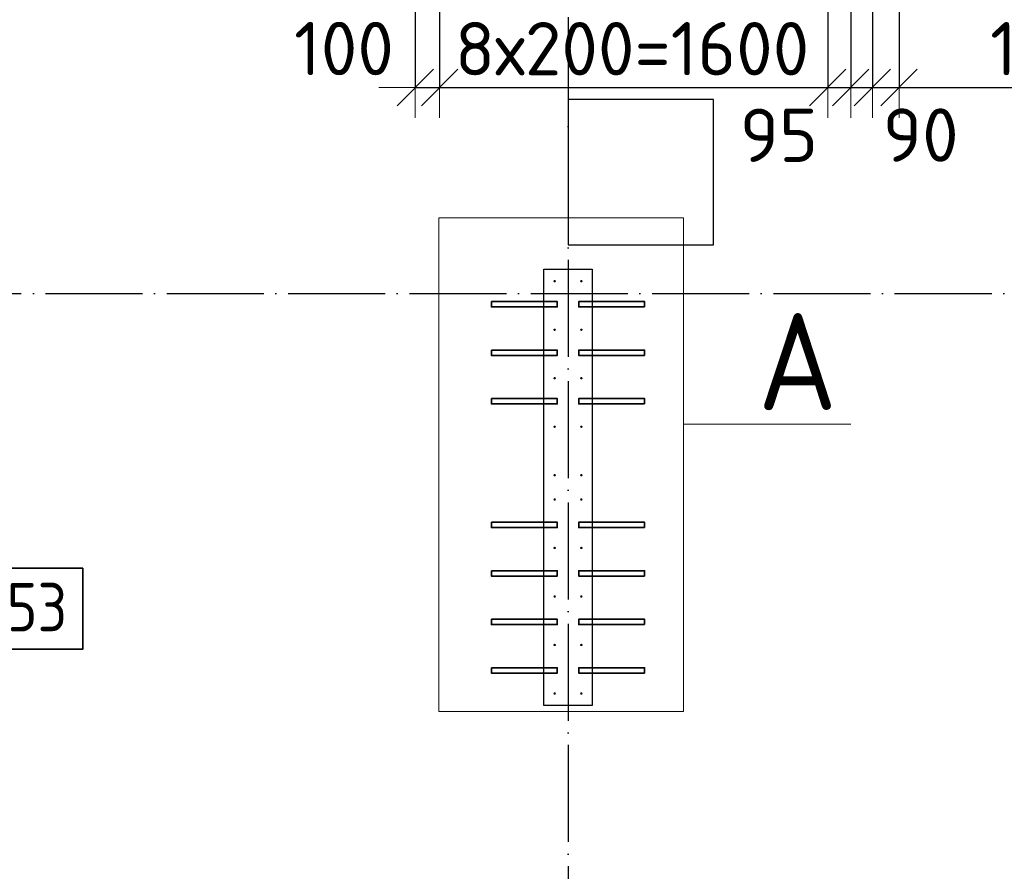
# Model space of a CAD drawing. Header units: millimetres. Extents: x 123094 to 184385, y 26948 to 48500.
# Tile 77 of 104: x 154600 to 158659, y 34317 to 37829. Entities that reach past the tile are written whole.
import ezdxf

# ---------------------------------------------------------------- set-up
doc = ezdxf.new("R2010")
doc.units = ezdxf.units.MM
doc.header["$PDMODE"] = 65
doc.linetypes.add('______11', pattern=[500, 400, -50, 0, -50])
doc.linetypes.add('______5', pattern=[1100, 800, -100, 100, -100])
for name, color, linetype, lineweight in [('Standard', 7, 'Continuous', 25), ('Арм.стержн. Выпуски', 180, 'Continuous', 35), ('Колонна (1)', 7, 'Continuous', 35), ('Размерная линия_ общее', 7, 'Continuous', 13), ('Фундамент_ общее', 7, 'Continuous', 35)]:
    doc.layers.add(name, color=color, linetype=linetype, lineweight=lineweight)
doc.layers.add('Осевая линия_ общее', color=7, linetype='______5', lineweight=13, true_color=0xa0a0a0)
doc.styles.add('ISOCPEUR', font='ISOCPEUR')
doc.dimstyles.new('DIMSTYLE_3', dxfattribs={"dimtxt": 220, "dimasz": 250, "dimexe": 0, "dimexo": 0, "dimgap": 110, "dimtad": 2, "dimdec": 0, "dimrnd": 5, "dimzin": 12, "dimdsep": 46, "dimtxsty": 'ISOCPEUR', "dimblk1": 'ALL_ML_STRICH', "dimblk2": 'ALL_ML_STRICH', "dimsah": 1, "dimcen": 0, "dimclrd": 7, "dimclre": 256, "dimclrt": 7, "dimadec": 0, "dimazin": 0, "dimtfac": 1, "dimtdec": 0, "dimtix": 1, "dimtmove": 2, "dimatfit": 3, "dimfxl": 0, "dimtzin": 0, "dimlwd": 0, "dimlwe": -3, "dimarcsym": 0})
doc.dimstyles.new('DIMSTYLE_5', dxfattribs={"dimtxt": 220, "dimasz": 250, "dimexe": 0, "dimexo": 0, "dimgap": 110, "dimtad": 2, "dimdec": 0, "dimrnd": 5, "dimzin": 12, "dimdsep": 46, "dimtxsty": 'ISOCPEUR', "dimblk1": 'ALL_ML_STRICH', "dimblk2": 'ALL_ML_STRICH', "dimsah": 1, "dimcen": 0, "dimclrd": 7, "dimclre": 256, "dimclrt": 7, "dimadec": 0, "dimazin": 0, "dimtfac": 1, "dimtdec": 0, "dimtix": 1, "dimtmove": 2, "dimatfit": 3, "dimfxl": 0, "dimtvp": 1.2, "dimtzin": 0, "dimlwd": 0, "dimlwe": -3, "dimarcsym": 0})
doc.dimstyles.new('DIMSTYLE_7', dxfattribs={"dimtxt": 220, "dimasz": 250, "dimexe": 0, "dimexo": 0, "dimgap": 110, "dimtad": 0, "dimdec": 0, "dimrnd": 5, "dimzin": 12, "dimdsep": 46, "dimtxsty": 'ISOCPEUR', "dimblk1": 'ALL_ML_STRICH', "dimblk2": 'ALL_ML_STRICH', "dimsah": 1, "dimcen": 0, "dimclrd": 7, "dimclre": 256, "dimclrt": 7, "dimadec": 0, "dimazin": 0, "dimtfac": 1, "dimtdec": 0, "dimtix": 1, "dimtmove": 2, "dimatfit": 3, "dimfxl": 0, "dimtvp": 1.2, "dimtzin": 0, "dimlwd": 0, "dimlwe": -3, "dimarcsym": 0})

# ---------------------------------------------------------------- blocks, each defined once
blk = doc.blocks.new('ALL_ML_STRICH')
at = {"color": 0, "linetype": 'ByBlock', "lineweight": -2}
for p, q in [((0, -0.5), (0, 0.5)), ((-0.3, -0.3), (0.3, 0.3)), ((-1, 0), (0.5, 0))]:
    blk.add_line(p, q, dxfattribs=at)
blk = doc.blocks.new('*D525')
at = {"layer": 'DEFPOINTS', "color": 7, "linetype": 'Continuous', "lineweight": 13, "transparency": 33554687}
for p in [(156230, 38500), (156330.5, 38365), (156230, 37549)]:
    blk.add_point(p, dxfattribs=at)
at = {"layer": 'Размерная линия_ общее', "color": 253, "linetype": 'Continuous', "lineweight": -2, "true_color": 0xa0a0a0, "transparency": 33554687}
for p, q in [((156230, 38480), (156230, 37549)), ((156330.5, 38345), (156330.5, 37549))]:
    blk.add_line(p, q, dxfattribs=at)
at = {"layer": 'Размерная линия_ общее', "color": 7, "linetype": 'Continuous', "lineweight": -2, "transparency": 33554687}
blk.add_line((156230, 37549), (156330.5, 37549), dxfattribs=at)
at = {"layer": 'Размерная линия_ общее', "color": 7, "linetype": 'Continuous', "lineweight": 13, "transparency": 33554687, "xscale": 250, "yscale": 250, "zscale": 250}
blk.add_blockref('ALL_ML_STRICH', (156330.5, 37549), dxfattribs=at)
at = {"layer": 'Размерная линия_ общее', "color": 7, "linetype": 'Continuous', "lineweight": 13, "transparency": 33554687, "xscale": 250, "yscale": 250, "zscale": 250, "rotation": 180}
blk.add_blockref('ALL_ML_STRICH', (156230, 37549), dxfattribs=at)
at = {"layer": 'Размерная линия_ общее', "color": 7, "linetype": 'Continuous', "lineweight": 13, "transparency": 33554687, "insert": (155936.4, 37709.7), "char_height": 220, "width": 660, "attachment_point": 5, "style": 'ISOCPEUR'}
blk.add_mtext('\\A1;{100}', dxfattribs=at)
blk = doc.blocks.new('*D526')
at = {"layer": 'DEFPOINTS', "color": 7, "linetype": 'Continuous', "lineweight": 13, "transparency": 33554687}
for p in [(156330.5, 38365), (157930.5, 38365), (156330.5, 37549)]:
    blk.add_point(p, dxfattribs=at)
at = {"layer": 'Размерная линия_ общее', "color": 253, "linetype": 'Continuous', "lineweight": -2, "true_color": 0xa0a0a0, "transparency": 33554687}
for p, q in [((156330.5, 38345), (156330.5, 37549)), ((157930.5, 38345), (157930.5, 37549))]:
    blk.add_line(p, q, dxfattribs=at)
at = {"layer": 'Размерная линия_ общее', "color": 7, "linetype": 'Continuous', "lineweight": -2, "transparency": 33554687}
blk.add_line((156330.5, 37549), (157930.5, 37549), dxfattribs=at)
at = {"layer": 'Размерная линия_ общее', "color": 7, "linetype": 'Continuous', "lineweight": 13, "transparency": 33554687, "xscale": 250, "yscale": 250, "zscale": 250, "rotation": 180}
blk.add_blockref('ALL_ML_STRICH', (156330.5, 37549), dxfattribs=at)
at = {"layer": 'Размерная линия_ общее', "color": 7, "linetype": 'Continuous', "lineweight": 13, "transparency": 33554687, "xscale": 250, "yscale": 250, "zscale": 250}
blk.add_blockref('ALL_ML_STRICH', (157930.5, 37549), dxfattribs=at)
at = {"layer": 'Размерная линия_ общее', "color": 7, "linetype": 'Continuous', "lineweight": 13, "transparency": 33554687, "insert": (156393.5, 37819), "char_height": 220, "width": 11, "attachment_point": 1, "line_spacing_factor": 0.60241, "style": 'ISOCPEUR'}
blk.add_mtext('8х200=1600', dxfattribs=at)
blk = doc.blocks.new('*D527')
at = {"layer": 'DEFPOINTS', "color": 7, "linetype": 'Continuous', "lineweight": 13, "transparency": 33554687}
for p in [(157930.5, 38365), (158025.5, 38365), (157930.5, 37549)]:
    blk.add_point(p, dxfattribs=at)
at = {"layer": 'Размерная линия_ общее', "color": 253, "linetype": 'Continuous', "lineweight": -2, "true_color": 0xa0a0a0, "transparency": 33554687}
for p, q in [((157930.5, 38345), (157930.5, 37549)), ((158025.5, 38345), (158025.5, 37549))]:
    blk.add_line(p, q, dxfattribs=at)
at = {"layer": 'Размерная линия_ общее', "color": 7, "linetype": 'Continuous', "lineweight": -2, "transparency": 33554687}
blk.add_line((157930.5, 37549), (158025.5, 37549), dxfattribs=at)
at = {"layer": 'Размерная линия_ общее', "color": 7, "linetype": 'Continuous', "lineweight": 13, "transparency": 33554687, "xscale": 250, "yscale": 250, "zscale": 250}
blk.add_blockref('ALL_ML_STRICH', (158025.5, 37549), dxfattribs=at)
at = {"layer": 'Размерная линия_ общее', "color": 7, "linetype": 'Continuous', "lineweight": 13, "transparency": 33554687, "xscale": 250, "yscale": 250, "zscale": 250, "rotation": 180}
blk.add_blockref('ALL_ML_STRICH', (157930.5, 37549), dxfattribs=at)
at = {"layer": 'Размерная линия_ общее', "color": 7, "linetype": 'Continuous', "lineweight": 13, "transparency": 33554687, "insert": (157729.5, 37352), "char_height": 220, "width": 440, "attachment_point": 5, "style": 'ISOCPEUR'}
blk.add_mtext('\\A1;{95}', dxfattribs=at)
blk = doc.blocks.new('*D528')
at = {"layer": 'DEFPOINTS', "color": 7, "linetype": 'Continuous', "lineweight": 13, "transparency": 33554687}
for p in [(158025.5, 38365), (158115, 38365), (158025.5, 37549)]:
    blk.add_point(p, dxfattribs=at)
at = {"layer": 'Размерная линия_ общее', "color": 253, "linetype": 'Continuous', "lineweight": -2, "true_color": 0xa0a0a0, "transparency": 33554687}
for p, q in [((158025.5, 38345), (158025.5, 37549)), ((158115, 38345), (158115, 37549))]:
    blk.add_line(p, q, dxfattribs=at)
at = {"layer": 'Размерная линия_ общее', "color": 7, "linetype": 'Continuous', "lineweight": -2, "transparency": 33554687}
blk.add_line((158025.5, 37549), (158115, 37549), dxfattribs=at)
at = {"layer": 'Размерная линия_ общее', "color": 7, "linetype": 'Continuous', "lineweight": 13, "transparency": 33554687, "xscale": 250, "yscale": 250, "zscale": 250}
blk.add_blockref('ALL_ML_STRICH', (158115, 37549), dxfattribs=at)
at = {"layer": 'Размерная линия_ общее', "color": 7, "linetype": 'Continuous', "lineweight": 13, "transparency": 33554687, "xscale": 250, "yscale": 250, "zscale": 250, "rotation": 180}
blk.add_blockref('ALL_ML_STRICH', (158025.5, 37549), dxfattribs=at)
at = {"layer": 'Размерная линия_ общее', "color": 7, "linetype": 'Continuous', "lineweight": 13, "transparency": 33554687, "insert": (158314.1, 37352.9), "char_height": 220, "width": 440, "attachment_point": 5, "style": 'ISOCPEUR'}
blk.add_mtext('\\A1;{90}', dxfattribs=at)
blk = doc.blocks.new('*D529')
at = {"layer": 'DEFPOINTS', "color": 7, "linetype": 'Continuous', "lineweight": 13, "transparency": 33554687}
for p in [(158225, 38865), (158115, 38365), (158115, 37549)]:
    blk.add_point(p, dxfattribs=at)
at = {"layer": 'Размерная линия_ общее', "color": 253, "linetype": 'Continuous', "lineweight": -2, "true_color": 0xa0a0a0, "transparency": 33554687}
for p, q in [((158225, 38845), (158225, 37549)), ((158115, 38345), (158115, 37549))]:
    blk.add_line(p, q, dxfattribs=at)
at = {"layer": 'Размерная линия_ общее', "color": 7, "linetype": 'Continuous', "lineweight": -2, "transparency": 33554687}
blk.add_line((158115, 37549), (158225, 37549), dxfattribs=at)
at = {"layer": 'Размерная линия_ общее', "color": 7, "linetype": 'Continuous', "lineweight": 13, "transparency": 33554687, "xscale": 250, "yscale": 250, "zscale": 250}
blk.add_blockref('ALL_ML_STRICH', (158225, 37549), dxfattribs=at)
at = {"layer": 'Размерная линия_ общее', "color": 7, "linetype": 'Continuous', "lineweight": 13, "transparency": 33554687, "xscale": 250, "yscale": 250, "zscale": 250, "rotation": 180}
blk.add_blockref('ALL_ML_STRICH', (158115, 37549), dxfattribs=at)
at = {"layer": 'Размерная линия_ общее', "color": 7, "linetype": 'Continuous', "lineweight": 13, "transparency": 33554687, "insert": (157870.4, 38061.9), "char_height": 220, "width": 660, "attachment_point": 5, "style": 'ISOCPEUR'}
blk.add_mtext('\\A1;{110}', dxfattribs=at)
blk = doc.blocks.new('*D530')
at = {"layer": 'DEFPOINTS', "color": 7, "linetype": 'Continuous', "lineweight": 13, "transparency": 33554687}
for p in [(158225, 38865), (160625, 38865), (158225, 37549)]:
    blk.add_point(p, dxfattribs=at)
at = {"layer": 'Размерная линия_ общее', "color": 253, "linetype": 'Continuous', "lineweight": -2, "true_color": 0xa0a0a0, "transparency": 33554687}
for p, q in [((158225, 38845), (158225, 37549)), ((160625, 38845), (160625, 37549))]:
    blk.add_line(p, q, dxfattribs=at)
at = {"layer": 'Размерная линия_ общее', "color": 7, "linetype": 'Continuous', "lineweight": -2, "transparency": 33554687}
blk.add_line((158225, 37549), (160625, 37549), dxfattribs=at)
at = {"layer": 'Размерная линия_ общее', "color": 7, "linetype": 'Continuous', "lineweight": 13, "transparency": 33554687, "xscale": 250, "yscale": 250, "zscale": 250, "rotation": 180}
blk.add_blockref('ALL_ML_STRICH', (158225, 37549), dxfattribs=at)
at = {"layer": 'Размерная линия_ общее', "color": 7, "linetype": 'Continuous', "lineweight": 13, "transparency": 33554687, "xscale": 250, "yscale": 250, "zscale": 250}
blk.add_blockref('ALL_ML_STRICH', (160625, 37549), dxfattribs=at)
at = {"layer": 'Размерная линия_ общее', "color": 7, "linetype": 'Continuous', "lineweight": 13, "transparency": 33554687, "insert": (158600, 37819), "char_height": 220, "width": 11, "attachment_point": 1, "line_spacing_factor": 0.60241, "style": 'ISOCPEUR'}
blk.add_mtext('12х200=2400', dxfattribs=at)

msp = doc.modelspace()

# ---------------------------------------------------------------- hatches: boundary and pattern name
at = {"layer": 'Арм.стержн. Выпуски', "linetype": 'Continuous', "lineweight": 35, "transparency": 33554687}
for points in [[(156809.9, 36750), (156809.6, 36751.9), (156808.5, 36753.5), (156806.8, 36754.6), (156804.9, 36755), (156803, 36754.6), (156801.4, 36753.5), (156800.3, 36751.9), (156799.9, 36750), (156800.3, 36748.1), (156801.4, 36746.5), (156803, 36745.4), (156804.9, 36745), (156806.8, 36745.4), (156808.5, 36746.5), (156809.6, 36748.1)], [(156919.9, 36750), (156919.6, 36751.9), (156918.5, 36753.5), (156916.8, 36754.6), (156914.9, 36755), (156913, 36754.6), (156911.4, 36753.5), (156910.3, 36751.9), (156909.9, 36750), (156910.3, 36748.1), (156911.4, 36746.5), (156913, 36745.4), (156914.9, 36745), (156916.8, 36745.4), (156918.5, 36746.5), (156919.6, 36748.1)], [(156809.9, 36550), (156809.6, 36551.9), (156808.5, 36553.5), (156806.8, 36554.6), (156804.9, 36555), (156803, 36554.6), (156801.4, 36553.5), (156800.3, 36551.9), (156799.9, 36550), (156800.3, 36548.1), (156801.4, 36546.5), (156803, 36545.4), (156804.9, 36545), (156806.8, 36545.4), (156808.5, 36546.5), (156809.6, 36548.1)], [(156919.9, 36550), (156919.6, 36551.9), (156918.5, 36553.5), (156916.8, 36554.6), (156914.9, 36555), (156913, 36554.6), (156911.4, 36553.5), (156910.3, 36551.9), (156909.9, 36550), (156910.3, 36548.1), (156911.4, 36546.5), (156913, 36545.4), (156914.9, 36545), (156916.8, 36545.4), (156918.5, 36546.5), (156919.6, 36548.1)], [(156809.9, 36350), (156809.6, 36351.9), (156808.5, 36353.5), (156806.8, 36354.6), (156804.9, 36355), (156803, 36354.6), (156801.4, 36353.5), (156800.3, 36351.9), (156799.9, 36350), (156800.3, 36348.1), (156801.4, 36346.5), (156803, 36345.4), (156804.9, 36345), (156806.8, 36345.4), (156808.5, 36346.5), (156809.6, 36348.1)], [(156919.9, 36350), (156919.6, 36351.9), (156918.5, 36353.5), (156916.8, 36354.6), (156914.9, 36355), (156913, 36354.6), (156911.4, 36353.5), (156910.3, 36351.9), (156909.9, 36350), (156910.3, 36348.1), (156911.4, 36346.5), (156913, 36345.4), (156914.9, 36345), (156916.8, 36345.4), (156918.5, 36346.5), (156919.6, 36348.1)], [(156809.9, 36150), (156809.6, 36151.9), (156808.5, 36153.5), (156806.8, 36154.6), (156804.9, 36155), (156803, 36154.6), (156801.4, 36153.5), (156800.3, 36151.9), (156799.9, 36150), (156800.3, 36148.1), (156801.4, 36146.5), (156803, 36145.4), (156804.9, 36145), (156806.8, 36145.4), (156808.5, 36146.5), (156809.6, 36148.1)], [(156919.9, 36150), (156919.6, 36151.9), (156918.5, 36153.5), (156916.8, 36154.6), (156914.9, 36155), (156913, 36154.6), (156911.4, 36153.5), (156910.3, 36151.9), (156909.9, 36150), (156910.3, 36148.1), (156911.4, 36146.5), (156913, 36145.4), (156914.9, 36145), (156916.8, 36145.4), (156918.5, 36146.5), (156919.6, 36148.1)], [(156809.9, 35950), (156809.6, 35951.9), (156808.5, 35953.5), (156806.8, 35954.6), (156804.9, 35955), (156803, 35954.6), (156801.4, 35953.5), (156800.3, 35951.9), (156799.9, 35950), (156800.3, 35948.1), (156801.4, 35946.5), (156803, 35945.4), (156804.9, 35945), (156806.8, 35945.4), (156808.5, 35946.5), (156809.6, 35948.1)], [(156919.9, 35950), (156919.6, 35951.9), (156918.5, 35953.5), (156916.8, 35954.6), (156914.9, 35955), (156913, 35954.6), (156911.4, 35953.5), (156910.3, 35951.9), (156909.9, 35950), (156910.3, 35948.1), (156911.4, 35946.5), (156913, 35945.4), (156914.9, 35945), (156916.8, 35945.4), (156918.5, 35946.5), (156919.6, 35948.1)], [(156809.9, 35850), (156809.6, 35851.9), (156808.5, 35853.5), (156806.8, 35854.6), (156804.9, 35855), (156803, 35854.6), (156801.4, 35853.5), (156800.3, 35851.9), (156799.9, 35850), (156800.3, 35848.1), (156801.4, 35846.5), (156803, 35845.4), (156804.9, 35845), (156806.8, 35845.4), (156808.5, 35846.5), (156809.6, 35848.1)], [(156919.9, 35850), (156919.6, 35851.9), (156918.5, 35853.5), (156916.8, 35854.6), (156914.9, 35855), (156913, 35854.6), (156911.4, 35853.5), (156910.3, 35851.9), (156909.9, 35850), (156910.3, 35848.1), (156911.4, 35846.5), (156913, 35845.4), (156914.9, 35845), (156916.8, 35845.4), (156918.5, 35846.5), (156919.6, 35848.1)], [(156809.9, 35650), (156809.6, 35651.9), (156808.5, 35653.5), (156806.8, 35654.6), (156804.9, 35655), (156803, 35654.6), (156801.4, 35653.5), (156800.3, 35651.9), (156799.9, 35650), (156800.3, 35648.1), (156801.4, 35646.5), (156803, 35645.4), (156804.9, 35645), (156806.8, 35645.4), (156808.5, 35646.5), (156809.6, 35648.1)], [(156919.9, 35650), (156919.6, 35651.9), (156918.5, 35653.5), (156916.8, 35654.6), (156914.9, 35655), (156913, 35654.6), (156911.4, 35653.5), (156910.3, 35651.9), (156909.9, 35650), (156910.3, 35648.1), (156911.4, 35646.5), (156913, 35645.4), (156914.9, 35645), (156916.8, 35645.4), (156918.5, 35646.5), (156919.6, 35648.1)], [(156809.9, 35450), (156809.6, 35451.9), (156808.5, 35453.5), (156806.8, 35454.6), (156804.9, 35455), (156803, 35454.6), (156801.4, 35453.5), (156800.3, 35451.9), (156799.9, 35450), (156800.3, 35448.1), (156801.4, 35446.5), (156803, 35445.4), (156804.9, 35445), (156806.8, 35445.4), (156808.5, 35446.5), (156809.6, 35448.1)], [(156919.9, 35450), (156919.6, 35451.9), (156918.5, 35453.5), (156916.8, 35454.6), (156914.9, 35455), (156913, 35454.6), (156911.4, 35453.5), (156910.3, 35451.9), (156909.9, 35450), (156910.3, 35448.1), (156911.4, 35446.5), (156913, 35445.4), (156914.9, 35445), (156916.8, 35445.4), (156918.5, 35446.5), (156919.6, 35448.1)], [(156809.9, 35250), (156809.6, 35251.9), (156808.5, 35253.5), (156806.8, 35254.6), (156804.9, 35255), (156803, 35254.6), (156801.4, 35253.5), (156800.3, 35251.9), (156799.9, 35250), (156800.3, 35248.1), (156801.4, 35246.5), (156803, 35245.4), (156804.9, 35245), (156806.8, 35245.4), (156808.5, 35246.5), (156809.6, 35248.1)], [(156919.9, 35250), (156919.6, 35251.9), (156918.5, 35253.5), (156916.8, 35254.6), (156914.9, 35255), (156913, 35254.6), (156911.4, 35253.5), (156910.3, 35251.9), (156909.9, 35250), (156910.3, 35248.1), (156911.4, 35246.5), (156913, 35245.4), (156914.9, 35245), (156916.8, 35245.4), (156918.5, 35246.5), (156919.6, 35248.1)], [(156809.9, 35050), (156809.6, 35051.9), (156808.5, 35053.5), (156806.8, 35054.6), (156804.9, 35055), (156803, 35054.6), (156801.4, 35053.5), (156800.3, 35051.9), (156799.9, 35050), (156800.3, 35048.1), (156801.4, 35046.5), (156803, 35045.4), (156804.9, 35045), (156806.8, 35045.4), (156808.5, 35046.5), (156809.6, 35048.1)], [(156919.9, 35050), (156919.6, 35051.9), (156918.5, 35053.5), (156916.8, 35054.6), (156914.9, 35055), (156913, 35054.6), (156911.4, 35053.5), (156910.3, 35051.9), (156909.9, 35050), (156910.3, 35048.1), (156911.4, 35046.5), (156913, 35045.4), (156914.9, 35045), (156916.8, 35045.4), (156918.5, 35046.5), (156919.6, 35048.1)]]:
    msp.add_hatch(color=4, dxfattribs=at).paths.add_polyline_path(points)

# ---------------------------------------------------------------- linework, layer by layer
at = {"layer": 'Standard', "color": 7, "linetype": 'Continuous', "lineweight": 13, "transparency": 33554687}
msp.add_line((157336.4, 36161.1), (158026.4, 36161.1), dxfattribs=at)
msp.add_lwpolyline([(156328.1, 37012.1), (157336.4, 37012.1), (157336.4, 34976.1), (156328.1, 34976.1), (156328.1, 37012.1)], close=True, dxfattribs=at)
at = {"layer": 'Арм.стержн. Выпуски', "color": 180, "linetype": 'Continuous', "lineweight": 35, "transparency": 33554687}
for points in [[(156543.9, 36666), (156815.9, 36666), (156815.9, 36644), (156543.9, 36644), (156543.9, 36666)], [(157175.9, 36644), (156903.9, 36644), (156903.9, 36666), (157175.9, 36666), (157175.9, 36644)], [(156543.9, 36466), (156815.9, 36466), (156815.9, 36444), (156543.9, 36444), (156543.9, 36466)], [(157175.9, 36444), (156903.9, 36444), (156903.9, 36466), (157175.9, 36466), (157175.9, 36444)], [(156543.9, 36266), (156815.9, 36266), (156815.9, 36244), (156543.9, 36244), (156543.9, 36266)], [(157175.9, 36244), (156903.9, 36244), (156903.9, 36266), (157175.9, 36266), (157175.9, 36244)], [(156543.9, 35756), (156815.9, 35756), (156815.9, 35734), (156543.9, 35734), (156543.9, 35756)], [(157175.9, 35734), (156903.9, 35734), (156903.9, 35756), (157175.9, 35756), (157175.9, 35734)], [(156543.9, 35556), (156815.9, 35556), (156815.9, 35534), (156543.9, 35534), (156543.9, 35556)], [(157175.9, 35534), (156903.9, 35534), (156903.9, 35556), (157175.9, 35556), (157175.9, 35534)], [(156543.9, 35356), (156815.9, 35356), (156815.9, 35334), (156543.9, 35334), (156543.9, 35356)], [(157175.9, 35334), (156903.9, 35334), (156903.9, 35356), (157175.9, 35356), (157175.9, 35334)], [(156543.9, 35156), (156815.9, 35156), (156815.9, 35134), (156543.9, 35134), (156543.9, 35156)], [(157175.9, 35134), (156903.9, 35134), (156903.9, 35156), (157175.9, 35156), (157175.9, 35134)]]:
    msp.add_lwpolyline(points, dxfattribs=at)
at = {"layer": 'Арм.стержн. Выпуски', "color": 7, "linetype": 'Continuous', "lineweight": 35, "transparency": 33554687}
msp.add_lwpolyline([(154512.9, 35232.7), (154859.6, 35232.7), (154859.6, 35566.1), (154512.9, 35566.1), (154512.9, 35232.7)], dxfattribs=at)
at = {"layer": 'Колонна (1)', "color": 7, "lineweight": 25, "transparency": 33554687}
for p, q in [((156759.9, 35000), (156759.9, 36800)), ((156759.9, 36800), (156959.9, 36800)), ((156959.9, 36800), (156959.9, 35000)), ((156959.9, 35000), (156759.9, 35000))]:
    msp.add_line(p, q, dxfattribs=at)
at = {"layer": 'Колонна (1)', "color": 7, "linetype": 'Continuous', "lineweight": 25, "transparency": 33554687}
for p, q in [((156759.9, 35000), (156759.9, 36800)), ((156759.9, 36800), (156959.9, 36800)), ((156959.9, 36800), (156959.9, 35000)), ((156959.9, 35000), (156759.9, 35000))]:
    msp.add_line(p, q, dxfattribs=at)
at = {"layer": 'Осевая линия_ общее', "color": 253, "linetype": '______11', "lineweight": -3, "true_color": 0xa0a0a0, "transparency": 33554687}
for p, q in [((156860, 46340), (156860, 27662.1)), ((125200, 36700), (169325.4, 36700))]:
    msp.add_line(p, q, dxfattribs=at)
at = {"layer": 'Фундамент_ общее', "color": 7, "lineweight": 25, "transparency": 33554687}
for p, q in [((156860, 37500), (156860, 36900)), ((157460, 37500), (156860, 37500)), ((157460, 36900), (157460, 37500)), ((156860, 36900), (157460, 36900))]:
    msp.add_line(p, q, dxfattribs=at)
at = {"layer": 'Фундамент_ общее', "color": 7, "linetype": 'Continuous', "lineweight": 25, "transparency": 33554687}
for p, q in [((156860, 37500), (156860, 36900)), ((157460, 37500), (156860, 37500)), ((157460, 36900), (157460, 37500)), ((156860, 36900), (157460, 36900))]:
    msp.add_line(p, q, dxfattribs=at)

# ---------------------------------------------------------------- texts
at = {"layer": 'Standard', "color": 7, "linetype": 'Continuous', "lineweight": 13, "transparency": 33554687, "insert": (157806.2, 36418.5), "char_height": 400, "width": 476.033, "attachment_point": 5, "style": 'ISOCPEUR'}
msp.add_mtext('\\A1;{\\fISOCPEUR|i0|b0;\\H400.000000;\\W0.909091;\\C7;А}\\P', dxfattribs=at)
at = {"layer": 'Арм.стержн. Выпуски', "color": 7, "linetype": 'Continuous', "lineweight": 25, "transparency": 33554687, "insert": (154546.3, 35306.1), "char_height": 200, "width": 367.208, "attachment_point": 7, "style": 'ISOCPEUR'}
msp.add_mtext('\\W0.87;53', dxfattribs=at)

# ---------------------------------------------------------------- dimensions: what is measured, and where the dimension line sits
at = {"layer": 'Размерная линия_ общее', "color": 7, "linetype": 'Continuous', "lineweight": 13, "transparency": 33554687}
for base, p1, p2, dimstyle, picture, middle in [((158225, 37549), (158115, 38345), (158225, 38845), 'DIMSTYLE_5', '*D529', (157870.4, 38061.9)), ((156330.4966, 37549.0408), (156230, 38480), (156330.4966, 38344.9721), 'DIMSTYLE_5', '*D525', (155936.3634, 37709.6692)), ((158025.5, 37549), (157930.5, 38345), (158025.5, 38345), 'DIMSTYLE_7', '*D527', (157729.5, 37352)), ((158115, 37549.0408), (158025.4687, 38344.9721), (158115, 38344.9721), 'DIMSTYLE_7', '*D528', (158314.0796, 37352.8669))]:
    dim = msp.add_linear_dim(base=base, p1=p1, p2=p2, dimstyle=dimstyle, override={"dimpost": '<>', "dimclrd": 7, "dimclre": 253, "dimclrt": 7, "dimlwd": 0, "dimlwe": 65533}, dxfattribs=at)
    dim.commit()
    dim.dimension.update_dxf_attribs({"geometry": picture, "text_midpoint": middle, "dimtype": 160})
for base, p1, p2, text, picture, middle in [((160625, 37549), (158225, 38845), (160625, 38845), '12х200=2400', '*D530', (159425, 37659)), ((157930.5, 37549), (156330.5, 38345), (157930.5, 38345), '8х200=1600', '*D526', (157130.5, 37659))]:
    dim = msp.add_linear_dim(base=base, p1=p1, p2=p2, text=text, dimstyle='DIMSTYLE_3', override={"dimpost": '<>', "dimclrd": 7, "dimclre": 253, "dimclrt": 7, "dimlwd": 0, "dimlwe": 65533}, dxfattribs=at)
    dim.commit()
    dim.dimension.update_dxf_attribs({"geometry": picture, "text_midpoint": middle, "dimtype": 160})

doc.saveas('drawing.dxf')
